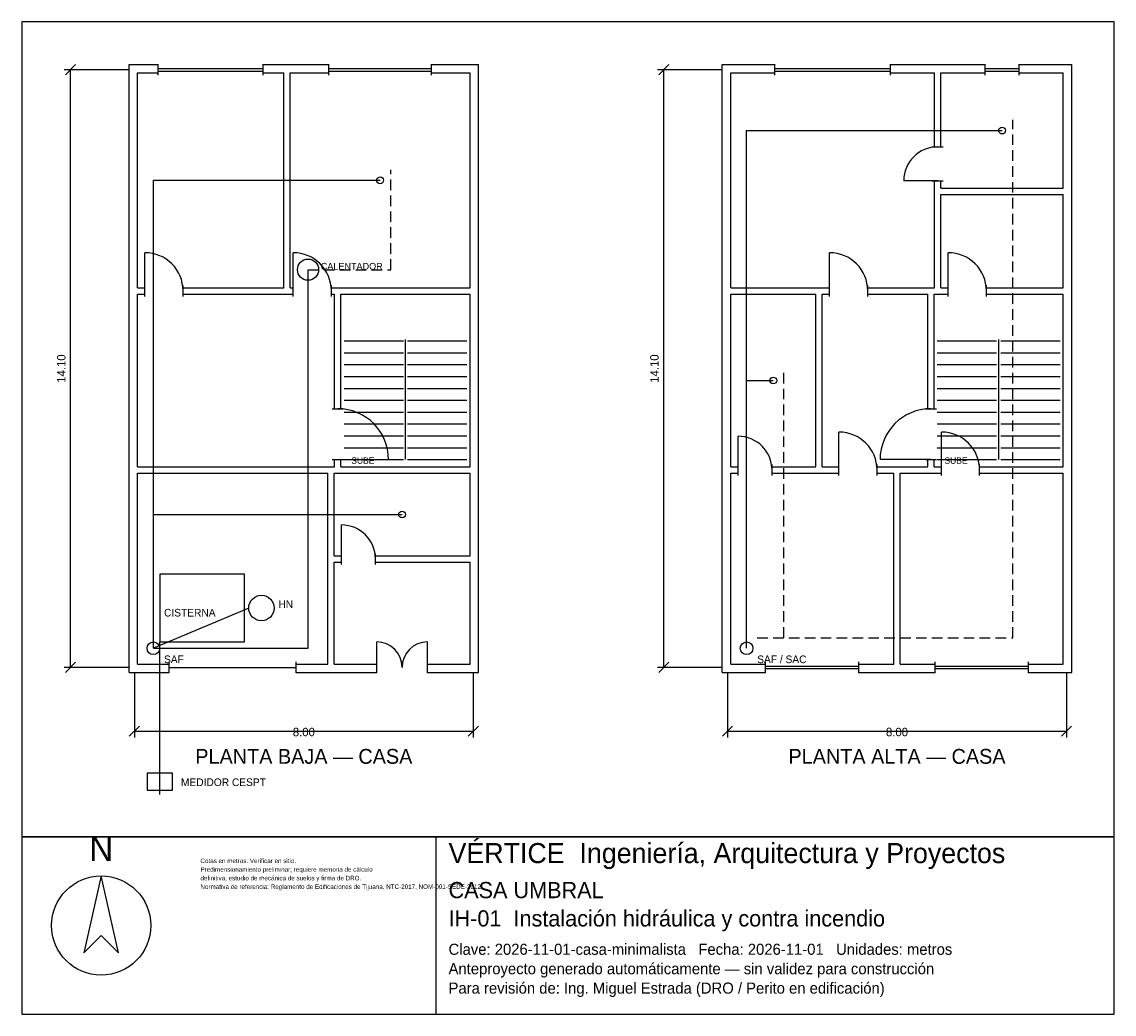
# Model space of a CAD drawing. Header units: metres. Extents: x -2.7 to 23.1, y -8.2 to 15.2.
import ezdxf
from ezdxf.enums import TextEntityAlignment as Align

# ---------------------------------------------------------------- set-up
doc = ezdxf.new("R2010")
doc.units = ezdxf.units.M
doc.header["$LTSCALE"] = 0.5
doc.linetypes.add('DASHED', pattern=[0.75, 0.5, -0.25])
for name, color, linetype in [('A-ESCALERA', 6, 'CONTINUOUS'), ('A-MUROS', 7, 'CONTINUOUS'), ('A-PUERTAS', 2, 'CONTINUOUS'), ('A-TEXTO', 3, 'CONTINUOUS'), ('A-VANOS', 4, 'CONTINUOUS'), ('COTAS', 8, 'CONTINUOUS'), ('I-TEXTO', 3, 'CONTINUOUS'), ('IH-AGUA-CALIENTE', 1, 'DASHED'), ('IH-AGUA-FRIA', 5, 'CONTINUOUS'), ('IH-EQUIPOS', 4, 'CONTINUOUS'), ('LAMINA', 9, 'CONTINUOUS')]:
    doc.layers.add(name, color=color, linetype=linetype)
doc.styles.get("Standard").update_dxf_attribs({"font": 'txt', "width": 0.9})

msp = doc.modelspace()

# ---------------------------------------------------------------- linework, layer by layer
at = {"layer": 'A-ESCALERA'}
for p, q in [((4.95, 7.703), (6.35, 7.703)), ((6.4, 4.903), (6.4, 7.733)), ((6.45, 7.703), (7.85, 7.703)), ((18.95, 7.703), (20.35, 7.703)), ((20.4, 4.903), (20.4, 7.733)), ((20.45, 7.703), (21.85, 7.703)), ((4.95, 7.423), (6.35, 7.423)), ((6.45, 7.423), (7.85, 7.423)), ((18.95, 7.423), (20.35, 7.423)), ((20.45, 7.423), (21.85, 7.423)), ((4.95, 7.143), (6.35, 7.143)), ((6.45, 7.143), (7.85, 7.143)), ((18.95, 7.143), (20.35, 7.143)), ((20.45, 7.143), (21.85, 7.143)), ((4.95, 6.863), (6.35, 6.863)), ((6.45, 6.863), (7.85, 6.863)), ((18.95, 6.863), (20.35, 6.863)), ((20.45, 6.863), (21.85, 6.863)), ((4.95, 6.583), (6.35, 6.583)), ((6.45, 6.583), (7.85, 6.583)), ((18.95, 6.583), (20.35, 6.583)), ((20.45, 6.583), (21.85, 6.583)), ((4.95, 6.303), (6.35, 6.303)), ((6.45, 6.303), (7.85, 6.303)), ((18.95, 6.303), (20.35, 6.303)), ((20.45, 6.303), (21.85, 6.303)), ((4.95, 6.023), (6.35, 6.023)), ((6.45, 6.023), (7.85, 6.023)), ((18.95, 6.023), (20.35, 6.023)), ((20.45, 6.023), (21.85, 6.023)), ((4.95, 5.743), (6.35, 5.743)), ((6.45, 5.743), (7.85, 5.743)), ((18.95, 5.743), (20.35, 5.743)), ((20.45, 5.743), (21.85, 5.743)), ((4.95, 5.463), (6.35, 5.463)), ((6.45, 5.463), (7.85, 5.463)), ((18.95, 5.463), (20.35, 5.463)), ((20.45, 5.463), (21.85, 5.463)), ((4.95, 5.183), (6.35, 5.183)), ((6.45, 5.183), (7.85, 5.183)), ((18.95, 5.183), (20.35, 5.183)), ((20.45, 5.183), (21.85, 5.183)), ((4.95, 4.903), (6.35, 4.903)), ((6.45, 4.903), (7.85, 4.903)), ((18.95, 4.903), (20.35, 4.903)), ((20.45, 4.903), (21.85, 4.903))]:
    msp.add_line(p, q, dxfattribs=at)
at = {"layer": 'A-MUROS'}
for p, q in [((-0.125, 14.225), (0.562, 14.225)), ((-0.125, -0.125), (-0.125, 14.225)), ((0.562, 13.97), (0.562, 14.23)), ((3.038, 13.97), (3.038, 14.23)), ((3.038, 14.225), (4.59, 14.225)), ((4.59, 13.97), (4.59, 14.23)), ((7.01, 13.97), (7.01, 14.23)), ((7.01, 14.225), (8.125, 14.225)), ((8.125, -0.125), (8.125, 14.225)), ((13.875, 14.225), (15.116, 14.225)), ((13.875, -0.125), (13.875, 14.225)), ((15.116, 13.97), (15.116, 14.23)), ((17.844, 13.97), (17.844, 14.23)), ((17.844, 14.225), (20.08, 14.225)), ((20.08, 13.97), (20.08, 14.23)), ((20.88, 13.97), (20.88, 14.23)), ((20.88, 14.225), (22.125, 14.225)), ((22.125, -0.125), (22.125, 14.225)), ((0.075, 14.025), (0.562, 14.025)), ((0.075, 8.958), (0.075, 14.025)), ((3.038, 14.025), (3.525, 14.025)), ((3.525, 8.958), (3.525, 14.025)), ((3.675, 14.025), (4.59, 14.025)), ((3.675, 8.958), (3.675, 14.025)), ((7.01, 14.025), (7.925, 14.025)), ((7.925, 8.958), (7.925, 14.025)), ((14.075, 14.025), (15.116, 14.025)), ((14.075, 8.958), (14.075, 14.025)), ((17.844, 14.025), (18.885, 14.025)), ((18.885, 12.281), (18.885, 14.025)), ((19.035, 14.025), (20.08, 14.025)), ((19.035, 12.281), (19.035, 14.025)), ((20.88, 14.025), (21.925, 14.025)), ((21.925, 11.306), (21.925, 14.025)), ((18.83, 12.281), (19.09, 12.281)), ((18.83, 11.481), (19.09, 11.481)), ((18.885, 8.958), (18.885, 11.481)), ((19.035, 11.306), (19.035, 11.481)), ((19.035, 11.306), (21.925, 11.306)), ((19.035, 11.156), (21.925, 11.156)), ((19.035, 8.958), (19.035, 11.156)), ((21.925, 8.958), (21.925, 11.156)), ((0.075, 8.958), (0.25, 8.958)), ((0.075, 8.808), (0.25, 8.808)), ((0.075, 4.728), (0.075, 8.808)), ((0.25, 8.753), (0.25, 9.013)), ((0.25, 8.753), (0.25, 9.013)), ((1.15, 8.753), (1.15, 9.013)), ((1.15, 8.753), (1.15, 9.013)), ((1.15, 8.958), (3.525, 8.958)), ((1.15, 8.808), (3.75, 8.808)), ((3.675, 8.958), (3.75, 8.958)), ((3.75, 8.753), (3.75, 9.013)), ((4.65, 8.753), (4.65, 9.013)), ((4.65, 8.958), (7.925, 8.958)), ((4.65, 8.808), (4.725, 8.808)), ((4.725, 6.103), (4.725, 8.808)), ((4.875, 8.808), (7.925, 8.808)), ((4.875, 6.103), (4.875, 8.808)), ((7.925, 4.728), (7.925, 8.808)), ((14.075, 8.958), (16.41, 8.958)), ((14.075, 8.808), (16.085, 8.808)), ((14.075, 4.728), (14.075, 8.808)), ((16.085, 4.728), (16.085, 8.808)), ((16.235, 8.808), (16.41, 8.808)), ((16.235, 4.728), (16.235, 8.808)), ((16.41, 8.753), (16.41, 9.013)), ((17.31, 8.753), (17.31, 9.013)), ((17.31, 8.958), (18.885, 8.958)), ((17.31, 8.808), (18.725, 8.808)), ((18.725, 6.103), (18.725, 8.808)), ((18.875, 8.808), (19.21, 8.808)), ((18.875, 6.103), (18.875, 8.808)), ((19.035, 8.958), (19.21, 8.958)), ((19.21, 8.753), (19.21, 9.013)), ((20.11, 8.753), (20.11, 9.013)), ((20.11, 8.958), (21.925, 8.958)), ((20.11, 8.808), (21.925, 8.808)), ((21.925, 4.728), (21.925, 8.808)), ((4.67, 6.103), (4.93, 6.103)), ((18.67, 6.103), (18.93, 6.103)), ((4.67, 4.903), (4.93, 4.903)), ((4.725, 4.728), (4.725, 4.903)), ((4.875, 4.728), (4.875, 4.903)), ((18.67, 4.903), (18.93, 4.903)), ((18.725, 4.728), (18.725, 4.903)), ((18.875, 4.728), (18.875, 4.903)), ((0.075, 4.728), (4.725, 4.728)), ((4.875, 4.728), (7.925, 4.728)), ((14.075, 4.728), (14.25, 4.728)), ((14.25, 4.523), (14.25, 4.783)), ((15.05, 4.523), (15.05, 4.783)), ((15.05, 4.728), (16.085, 4.728)), ((16.235, 4.728), (16.63, 4.728)), ((16.63, 4.523), (16.63, 4.783)), ((17.53, 4.523), (17.53, 4.783)), ((17.53, 4.728), (18.725, 4.728)), ((18.875, 4.728), (19.05, 4.728)), ((19.05, 4.523), (19.05, 4.783)), ((19.95, 4.523), (19.95, 4.783)), ((19.95, 4.728), (21.925, 4.728)), ((0.075, 4.578), (4.565, 4.578)), ((0.075, 0.075), (0.075, 4.578)), ((4.565, 0.075), (4.565, 4.578)), ((4.715, 4.578), (7.925, 4.578)), ((4.715, 2.634), (4.715, 4.578)), ((7.925, 2.634), (7.925, 4.578)), ((14.075, 4.578), (14.25, 4.578)), ((14.075, 0.075), (14.075, 4.578)), ((15.05, 4.578), (16.63, 4.578)), ((17.53, 4.578), (17.925, 4.578)), ((17.925, 0.075), (17.925, 4.578)), ((18.075, 4.578), (19.05, 4.578)), ((18.075, 0.075), (18.075, 4.578)), ((19.95, 4.578), (21.925, 4.578)), ((21.925, 0.075), (21.925, 4.578)), ((4.715, 2.634), (4.89, 2.634)), ((4.89, 2.429), (4.89, 2.689)), ((5.69, 2.429), (5.69, 2.689)), ((5.69, 2.634), (7.925, 2.634)), ((4.715, 2.484), (4.89, 2.484)), ((4.715, 0.075), (4.715, 2.484)), ((5.69, 2.484), (7.925, 2.484)), ((7.925, 0.075), (7.925, 2.484)), ((0.075, 0.075), (0.82, 0.075)), ((0.82, -0.13), (0.82, 0.13)), ((3.82, -0.13), (3.82, 0.13)), ((3.82, 0.075), (4.565, 0.075)), ((4.715, 0.075), (5.72, 0.075)), ((5.72, -0.13), (5.72, 0.13)), ((6.92, -0.13), (6.92, 0.13)), ((6.92, 0.075), (7.925, 0.075)), ((14.075, 0.075), (14.9, 0.075)), ((14.9, -0.13), (14.9, 0.13)), ((17.1, -0.13), (17.1, 0.13)), ((17.1, 0.075), (17.925, 0.075)), ((18.075, 0.075), (18.9, 0.075)), ((18.9, -0.13), (18.9, 0.13)), ((21.1, -0.13), (21.1, 0.13)), ((21.1, 0.075), (21.925, 0.075)), ((-0.125, -0.125), (0.82, -0.125)), ((3.82, -0.125), (5.72, -0.125)), ((6.92, -0.125), (8.125, -0.125)), ((13.875, -0.125), (14.9, -0.125)), ((17.1, -0.125), (18.9, -0.125)), ((21.1, -0.125), (22.125, -0.125))]:
    msp.add_line(p, q, dxfattribs=at)
at = {"layer": 'A-PUERTAS'}
for p, q in [((18.96, 11.481), (18.16, 11.481)), ((0.25, 8.883), (0.25, 9.783)), ((0.25, 8.883), (0.25, 9.783)), ((3.75, 8.883), (3.75, 9.783)), ((16.41, 8.883), (16.41, 9.783)), ((19.21, 8.883), (19.21, 9.783)), ((14.25, 4.653), (14.25, 5.453)), ((16.63, 4.653), (16.63, 5.553)), ((19.05, 4.653), (19.05, 5.553)), ((4.8, 4.903), (6, 4.903)), ((18.8, 4.903), (17.6, 4.903)), ((4.89, 2.559), (4.89, 3.359)), ((5.72, 0), (5.72, 0.6)), ((6.92, 0), (6.92, 0.6))]:
    msp.add_line(p, q, dxfattribs=at)
for centre, radius, start, end in [((18.96, 11.481), 0.8, 90, 180), ((0.25, 8.883), 0.9, 0, 90), ((0.25, 8.883), 0.9, 0, 90), ((3.75, 8.883), 0.9, 0, 90), ((16.41, 8.883), 0.9, 0, 90), ((19.21, 8.883), 0.9, 0, 90), ((4.8, 4.903), 1.2, 0, 90), ((18.8, 4.903), 1.2, 90, 180), ((14.25, 4.653), 0.8, 0, 90), ((16.63, 4.653), 0.9, 0, 90), ((19.05, 4.653), 0.9, 0, 90), ((4.89, 2.559), 0.8, 0, 90), ((5.72, 0), 0.6, 0, 90), ((6.92, 0), 0.6, 90, 180)]:
    msp.add_arc(centre, radius, start, end, dxfattribs=at)
at = {"layer": 'A-VANOS'}
for p, q in [((0.562, 14.13), (3.038, 14.13)), ((0.562, 14.07), (3.038, 14.07)), ((4.59, 14.13), (7.01, 14.13)), ((4.59, 14.07), (7.01, 14.07)), ((15.116, 14.13), (17.844, 14.13)), ((15.116, 14.07), (17.844, 14.07)), ((20.08, 14.13), (20.88, 14.13)), ((20.08, 14.07), (20.88, 14.07)), ((0.82, 0), (3.82, 0)), ((14.9, 0.03), (17.1, 0.03)), ((18.9, 0.03), (21.1, 0.03)), ((14.9, -0.03), (17.1, -0.03)), ((18.9, -0.03), (21.1, -0.03))]:
    msp.add_line(p, q, dxfattribs=at)
at = {"layer": 'COTAS'}
for p, q in [((-1.625, 13.98), (-1.385, 14.22)), ((12.375, 13.98), (12.615, 14.22)), ((-0.125, 14.1), (-1.655, 14.1)), ((-1.505, 0), (-1.505, 14.1)), ((13.875, 14.1), (12.345, 14.1)), ((12.495, 0), (12.495, 14.1)), ((-0.125, 0), (-1.655, 0)), ((-1.625, -0.12), (-1.385, 0.12)), ((13.875, 0), (12.345, 0)), ((12.375, -0.12), (12.615, 0.12)), ((0, -0.125), (0, -1.655)), ((8, -0.125), (8, -1.655)), ((14, -0.125), (14, -1.655)), ((22, -0.125), (22, -1.655)), ((-0.12, -1.625), (0.12, -1.385)), ((0, -1.505), (8, -1.505)), ((7.88, -1.625), (8.12, -1.385)), ((13.88, -1.625), (14.12, -1.385)), ((14, -1.505), (22, -1.505)), ((21.88, -1.625), (22.12, -1.385))]:
    msp.add_line(p, q, dxfattribs=at)
at = {"layer": 'IH-AGUA-CALIENTE'}
for points in [[(14.7, 0.7), (20.73, 0.7), (20.73, 12.9155)], [(4.1, 9.383), (6.05, 9.383), (6.05, 11.7415)], [(14.7, 0.7), (15.33, 0.7), (15.33, 7.018)]]:
    msp.add_lwpolyline(points, dxfattribs=at)
at = {"layer": 'IH-AGUA-FRIA'}
msp.add_line((2.7, 1.4), (0.45, 0.45), dxfattribs=at)
for points in [[(14.45, 0.45), (14.45, 12.6655), (20.48, 12.6655)], [(0.45, 0.45), (0.45, 11.4915), (5.8, 11.4915)], [(0.45, 0.45), (4.1, 0.45), (4.1, 9.383)], [(14.45, 0.45), (14.45, 6.768), (15.08, 6.768)], [(0.45, 0.45), (0.45, 3.606), (6.32, 3.606)], [(0.6, -3), (0.6, 0.6)]]:
    msp.add_lwpolyline(points, dxfattribs=at)
for centre in [(20.48, 12.6655), (5.8, 11.4915), (15.08, 6.768), (6.32, 3.606)]:
    msp.add_circle(centre, 0.08, dxfattribs=at)
at = {"layer": 'IH-EQUIPOS'}
for points in [[(0.6, 0.6), (2.6, 0.6), (2.6, 2.2), (0.6, 2.2)], [(0.3, -2.9), (0.9, -2.9), (0.9, -2.5), (0.3, -2.5)]]:
    msp.add_lwpolyline(points, close=True, dxfattribs=at)
for centre, radius in [((4.1, 9.383), 0.25), ((3, 1.4), 0.3), ((0.45, 0.45), 0.15), ((14.45, 0.45), 0.15)]:
    msp.add_circle(centre, radius, dxfattribs=at)
at = {"layer": 'LAMINA'}
msp.add_line((7.125, -8.1818), (7.125, -4), dxfattribs=at)
for points in [[(-2.655, -4), (23.125, -4), (23.125, 15.23), (-2.655, 15.23)], [(-2.655, -8.1818), (23.125, -8.1818), (23.125, -4), (-2.655, -4)], [(-0.7815, -4.92), (-1.1914, -6.7349), (-0.7815, -6.3251), (-0.3717, -6.7349)]]:
    msp.add_lwpolyline(points, close=True, dxfattribs=at)
msp.add_circle((-0.7815, -6.0909), 1.1709, dxfattribs=at)

# ---------------------------------------------------------------- texts
at = {"layer": 'A-ESCALERA'}
for p in [(5.12, 4.803), (19.12, 4.803)]:
    msp.add_text('SUBE', height=0.15, dxfattribs=at).set_placement(p)
at = {"layer": 'A-TEXTO'}
for s, p in [('PLANTA BAJA — CASA', (4, -2.275)), ('PLANTA ALTA — CASA', (18, -2.275))]:
    msp.add_text(s, height=0.35, dxfattribs=at).set_placement(p, align=Align.CENTER)
at = {"layer": 'COTAS'}
for p in [(-1.625, 7.05), (12.375, 7.05)]:
    msp.add_text('14.10', height=0.2, rotation=90, dxfattribs=at).set_placement(p, align=Align.CENTER)
for p in [(4, -1.625), (18, -1.625)]:
    msp.add_text('8.00', height=0.2, dxfattribs=at).set_placement(p, align=Align.CENTER)
at = {"layer": 'I-TEXTO'}
for s, height, p in [('CALENTADOR', 0.16, (4.4, 9.383)), ('HN', 0.18, (3.4, 1.4)), ('CISTERNA', 0.18, (0.7, 1.2)), ('SAF', 0.18, (0.7, 0.1)), ('SAF / SAC', 0.18, (14.7, 0.1)), ('MEDIDOR CESPT', 0.18, (1.1, -2.8))]:
    msp.add_text(s, height=height, dxfattribs=at).set_placement(p)
at = {"layer": 'LAMINA'}
msp.add_text('N', height=0.5855, dxfattribs=at).set_placement((-0.7815, -4.5687), align=Align.CENTER)
for s, height, p in [('VÉRTICE  Ingeniería, Arquitectura y Proyectos', 0.4727, (7.4159, -4.6182)), ('Cotas en metros. Verificar en sitio.', 0.107, (1.5603, -4.6182)), ('definitiva, estudio de mecánica de suelos y firma de DRO.', 0.107, (1.5603, -5.0248)), ('Predimensionamiento preliminar; requiere memoria de cálculo', 0.107, (1.5603, -4.8215)), ('Normativa de referencia: Reglamento de Edificaciones de Tijuana, NTC-2017, NOM-001-SEDE-2012.', 0.107, (1.5603, -5.2282)), ('CASA UMBRAL', 0.3818, (7.4159, -5.4455)), ('IH-01  Instalación hidráulica y contra incendio', 0.3818, (7.4159, -6.1136)), ('Clave: 2026-11-01-casa-minimalista   Fecha: 2026-11-01   Unidades: metros', 0.2618, (7.4159, -6.7818)), ('Anteproyecto generado automáticamente — sin validez para construcción', 0.2618, (7.4159, -7.24)), ('Para revisión de: Ing. Miguel Estrada (DRO / Perito en edificación)', 0.2618, (7.4159, -7.6982))]:
    msp.add_text(s, height=height, dxfattribs=at).set_placement(p)

doc.saveas('drawing.dxf')
